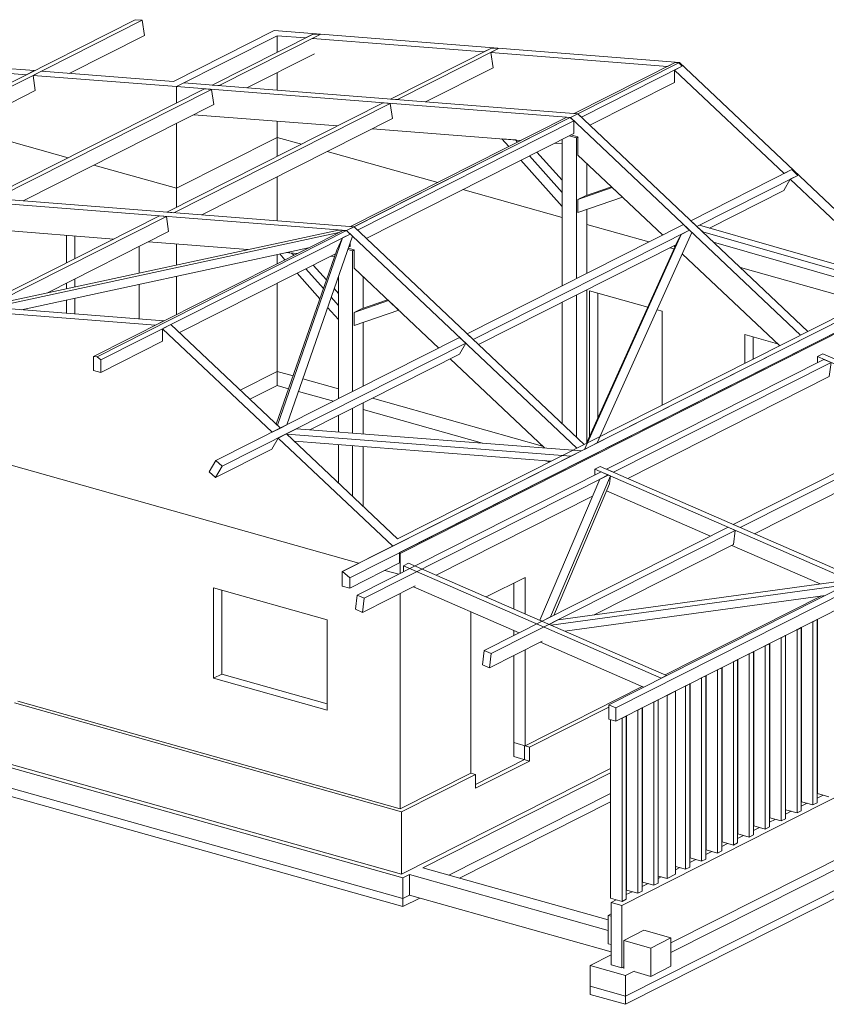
# Model space of a CAD drawing. Header units: millimetres. Extents: x -71081 to 41905, y -31219 to 13463.
# Tile 12 of 15: x -8286 to 810, y 2131 to 13233. Entities that reach past the tile are written whole.
import ezdxf

# ---------------------------------------------------------------- set-up
doc = ezdxf.new("R2010")
doc.units = ezdxf.units.MM
for name, color, linetype, lineweight in [('A-FLOR', 192, 'Continuous', 18), ('A-WALL', 113, 'Continuous', 18), ('L-SITE', 91, 'Continuous', 18), ('S-BEAM', 12, 'Continuous', 18), ('S-COLS', 52, 'Continuous', 18), ('S-FNDN', 32, 'Continuous', 18)]:
    doc.layers.add(name, color=color, linetype=linetype, lineweight=lineweight)

# ---------------------------------------------------------------- blocks, each defined once
blk = doc.blocks.new('Poteau - Bois d_oeuvre - 200x200-280362-Perspective CM')
at = {"layer": 'S-COLS', "color": 30}
for p, q in [((-56795, 11885), (-56795, 10234)), ((-56634, 11903), (-56714, 11925)), ((-56616, 11912), (-56634, 11903)), ((-56634, 11903), (-56634, 10315)), ((-56515, 11254), (-56515, 11610)), ((-56515, 10376), (-56515, 11094)), ((-56634, 10127), (-56634, 8527)), ((-56515, 8470), (-56515, 10187)), ((-56795, 10046), (-56795, 8678))]:
    blk.add_line(p, q, dxfattribs=at)
blk = doc.blocks.new('Poutre - Lamellé-collé - 10x18-292630-Perspective CM')
at = {"layer": 'S-BEAM', "color": 93}
for p, q in [((-55428, 10925), (-57867, 9692)), ((-55428, 10925), (-55359, 10859)), ((-57798, 9627), (-55359, 10859)), ((-55514, 10693), (-57737, 9569)), ((-57798, 9627), (-57867, 9692))]:
    blk.add_line(p, q, dxfattribs=at)
blk = doc.blocks.new('Poutre - Lamellé-collé - 10x18-292631-Perspective CM')
at = {"layer": 'S-BEAM', "color": 93}
for p, q in [((-54206, 11543), (-55345, 10967)), ((-55276, 10901), (-54136, 11477)), ((-54206, 11543), (-54136, 11477)), ((-54294, 11309), (-55135, 10884)), ((-55276, 10901), (-55345, 10967))]:
    blk.add_line(p, q, dxfattribs=at)
blk = doc.blocks.new('Poutre - Lamellé-collé - 10x18-292634-Perspective CM')
at = {"layer": 'S-BEAM', "color": 93}
for p, q in [((-58813, 12296), (-61253, 11063)), ((-61174, 11057), (-58734, 12289)), ((-58813, 12296), (-58734, 12289)), ((-58734, 12289), (-58709, 12118)), ((-60859, 11032), (-58709, 12118)), ((-61174, 11057), (-61253, 11063))]:
    blk.add_line(p, q, dxfattribs=at)
blk = doc.blocks.new('Poutre - Lamellé-collé - 10x18-292636-Perspective CM')
at = {"layer": 'S-BEAM', "color": 93}
for p, q in [((-59604, 13071), (-60743, 12496)), ((-60664, 12490), (-59525, 13065)), ((-59604, 13071), (-59525, 13065)), ((-60349, 12465), (-59587, 12850)), ((-60664, 12490), (-60743, 12496))]:
    blk.add_line(p, q, dxfattribs=at)
blk = doc.blocks.new('Poutre - Lamellé-collé - 10x18-292642-Perspective CM')
at = {"layer": 'S-BEAM', "color": 93}
for p, q in [((-61610, 13233), (-65279, 11379)), ((-65200, 11373), (-61531, 13227)), ((-61610, 13233), (-61531, 13227)), ((-61531, 13227), (-61506, 13056)), ((-62352, 12628), (-61506, 13056)), ((-64885, 11348), (-62736, 12435)), ((-65200, 11373), (-65279, 11379))]:
    blk.add_line(p, q, dxfattribs=at)
blk = doc.blocks.new('Gros béton - Gros béton-318223-Perspective CM')
at = {"layer": 'S-FNDN'}
for p, q in [((-70281, 6611), (-58591, 3324)), ((-58591, 3232), (-70281, 6518)), ((-53919, 5685), (-53916, 5686)), ((-54099, 5594), (-54095, 5596)), ((-53916, 5594), (-53919, 5592)), ((-56079, 2223), (-49523, 5536)), ((-49523, 5443), (-56079, 2131)), ((-54278, 5503), (-54275, 5505)), ((-54095, 5503), (-54099, 5501)), ((-54457, 5413), (-54454, 5414)), ((-54275, 5412), (-54278, 5411)), ((-54816, 5231), (-54813, 5233)), ((-54637, 5322), (-54633, 5324)), ((-54633, 5231), (-54637, 5229)), ((-54454, 5322), (-54457, 5320)), ((-54996, 5141), (-54992, 5142)), ((-54813, 5140), (-54816, 5139)), ((-55175, 5050), (-55172, 5052)), ((-54992, 5050), (-54996, 5048)), ((-55354, 4960), (-55351, 4961)), ((-55172, 4959), (-55175, 4958)), ((-55351, 4869), (-55354, 4867)), ((-55892, 4688), (-55889, 4689)), ((-56072, 4597), (-56068, 4599)), ((-55889, 4597), (-55892, 4595)), ((-58072, 3586), (-56248, 4508)), ((-56068, 4506), (-56072, 4504)), ((-56248, 4415), (-57954, 3553)), ((-58591, 3324), (-58516, 3362)), ((-58398, 3329), (-58591, 3232)), ((-58591, 3232), (-58591, 3324)), ((-56480, 2336), (-56079, 2223)), ((-56480, 2243), (-56480, 2336)), ((-56079, 2131), (-56480, 2243)), ((-56079, 2131), (-56079, 2223))]:
    blk.add_line(p, q, dxfattribs=at)
blk = doc.blocks.new('Regard drain - 500 mmx500 mm-392067-Perspective CM')
at = {"layer": 'L-SITE'}
for p, q in [((-56244, 3150), (-56277, 3133)), ((-56277, 3133), (-56277, 2814)), ((-56244, 3124), (-56277, 3133)), ((-56277, 2814), (-56244, 2804))]:
    blk.add_line(p, q, dxfattribs=at)
blk = doc.blocks.new('Regard drain - 500 mmx500 mm-V1-Perspective CM')
at = {"layer": 'L-SITE'}
for p, q in [((-56100, 2851), (-55872, 2966)), ((-55568, 2880), (-55872, 2966)), ((-56100, 2536), (-56100, 2851)), ((-56100, 2851), (-55795, 2765)), ((-55568, 2880), (-55795, 2765)), ((-55568, 2560), (-55568, 2880)), ((-55795, 2765), (-55795, 2446)), ((-55795, 2446), (-55568, 2560)), ((-55795, 2446), (-55983, 2499))]:
    blk.add_line(p, q, dxfattribs=at)
blk = doc.blocks.new('Poutre - Lamellé-collé - 10x18-405393-Perspective CM')
at = {"layer": 'S-BEAM', "color": 93}
for p, q in [((-52414, 8780), (-54865, 7541)), ((-52414, 8780), (-52335, 8745)), ((-54786, 7507), (-52335, 8745)), ((-52354, 8585), (-52366, 8579)), ((-52352, 8603), (-52354, 8585)), ((-52583, 8469), (-54626, 7437)), ((-54786, 7507), (-54865, 7541))]:
    blk.add_line(p, q, dxfattribs=at)
blk = doc.blocks.new('Poutre - Lamellé-collé - 10x18-403977-Perspective CM')
at = {"layer": 'S-BEAM', "color": 93}
for p, q in [((-54923, 7510), (-57674, 6120)), ((-57594, 6086), (-54843, 7475)), ((-54923, 7510), (-54843, 7475)), ((-54843, 7475), (-54863, 7316)), ((-54863, 7316), (-56434, 6522)), ((-57021, 6225), (-57614, 5926)), ((-57674, 6120), (-57693, 5960)), ((-57594, 6086), (-57674, 6120)), ((-57614, 5926), (-57594, 6086)), ((-57693, 5960), (-57614, 5926))]:
    blk.add_line(p, q, dxfattribs=at)
blk = doc.blocks.new('Poutre - Lamellé-collé - 10x18-404144-Perspective CM')
at = {"layer": 'S-BEAM', "color": 93}
for p, q in [((-53843, 9403), (-56294, 8165)), ((-56215, 8130), (-53763, 9369)), ((-53843, 9403), (-53763, 9369)), ((-53763, 9369), (-53783, 9209)), ((-53783, 9209), (-56055, 8060)), ((-56215, 8130), (-56294, 8165))]:
    blk.add_line(p, q, dxfattribs=at)
blk = doc.blocks.new('Poutre - Lamellé-collé - 10x18-405595-Perspective CM')
at = {"layer": 'S-BEAM', "color": 93}
for p, q in [((-56355, 8134), (-59105, 6744)), ((-56355, 8134), (-56275, 8099)), ((-59026, 6710), (-56275, 8099)), ((-56453, 7860), (-58214, 6970)), ((-58452, 6849), (-59045, 6550)), ((-59105, 6744), (-59124, 6585)), ((-59026, 6710), (-59105, 6744)), ((-59045, 6550), (-59026, 6710)), ((-59124, 6585), (-59045, 6550))]:
    blk.add_line(p, q, dxfattribs=at)

msp = doc.modelspace()

# ---------------------------------------------------------------- linework, layer by layer
at = {"layer": 'A-FLOR'}
msp.add_line((-3147.09, 4610.13), (-2593.32, 4889.93), dxfattribs=at)
at = {"layer": 'A-WALL'}
for p, q in [((-6551.49, 12536.09), (-5415.45, 13110.09)), ((-5415.45, 13110.09), (-846.71, 12751.05)), ((-5383.48, 13052.77), (-6519.52, 12478.77)), ((-5065, 13027.74), (-5383.48, 13052.77)), ((-5383.48, 12866.63), (-5383.48, 13052.77)), ((-5065, 13027.74), (-4978.75, 13071.32)), ((-4899.8, 13065.11), (-4986.05, 13021.54)), ((-3051.44, 12869.5), (-4986.05, 13021.54)), ((-4978.75, 13071.32), (-4899.8, 13065.11)), ((-3051.44, 12869.5), (-2965.19, 12913.08)), ((-2886.24, 12906.88), (-2972.49, 12863.3)), ((-2965.19, 12913.08), (-2886.24, 12906.88)), ((-9541.3, 12771.05), (-8120.18, 12659.37)), ((-980.66, 12706.77), (-2972.49, 12863.3)), ((-2972.49, 12863.3), (-2947.58, 12692.07)), ((-8214.05, 12611.94), (-9635.17, 12723.62)), ((-8214.05, 12611.94), (-8120.18, 12659.37)), ((-980.66, 12706.77), (-894.41, 12750.35)), ((-814.25, 12709.31), (-900.5, 12665.73)), ((333.78, 11499.01), (-900.5, 12665.73)), ((-900.5, 12665.73), (-900.5, 12525.58)), ((-894.41, 12750.35), (-854.33, 12747.2)), ((-846.71, 12751.05), (-854.33, 12747.2)), ((-854.33, 12747.2), (-814.25, 12709.31)), ((-846.71, 12751.05), (1873.93, 10179.34)), ((-8041.23, 12653.17), (-8135.1, 12605.74)), ((-6519.52, 12478.77), (-8135.1, 12605.74)), ((-8135.1, 12605.73), (-8110.19, 12434.51)), ((-8041.23, 12653.17), (-6551.49, 12536.09)), ((-5383.48, 12438.37), (-5383.48, 12636.73)), ((-6519.52, 12292.67), (-6519.52, 12478.77)), ((-7740.53, 11675.74), (-8942.9, 12013.77)), ((-6519.52, 11117.22), (-6519.52, 12062.76)), ((-5383.48, 11691.22), (-5383.48, 12088.58)), ((-5383.48, 11906.46), (-6519.52, 11332.46)), ((-5109.77, 11829.51), (-5383.48, 11906.46)), ((-3572.37, 11397.28), (-4817.42, 11747.32)), ((-6519.52, 11332.46), (-7448.18, 11593.55)), ((-5383.48, 10965.21), (-5383.48, 11461.31)), ((333.78, 11499.01), (420.03, 11542.59)), ((489.53, 11476.9), (403.28, 11433.32)), ((420.03, 11542.59), (489.53, 11476.9)), ((403.28, 11433.32), (331.39, 11308.98)), ((1654.21, 10250.86), (403.28, 11433.32)), ((-2168.96, 11002.73), (-3290.47, 11318.03)), ((-1192.04, 10728.08), (-1889.06, 10924.04)), ((-7757.93, 10491.51), (-7757.93, 10802.01)), ((-7664.05, 10794.64), (-7664.05, 10538.94)), ((-6940.33, 10674.69), (-6940.33, 10375.81)), ((-6519.52, 10704.69), (-6519.52, 10466.71)), ((-908.42, 10648.34), (-951.93, 10660.57)), ((-5383.48, 10482.2), (-5383.48, 10585.01)), ((1243.5, 10043.35), (-157.87, 10437.33)), ((-6519.52, 10339.61), (-6519.52, 9908.21)), ((-7757.93, 10199.19), (-7757.93, 10261.6)), ((-7664.05, 10309.03), (-7664.05, 10219.47)), ((-6940.33, 10248.71), (-6940.33, 9858.76)), ((-5383.48, 9109.16), (-5383.48, 10260.52)), ((-4079.83, 7295.63), (1780.93, 10256.84)), ((-4025.98, 7380.89), (1654.21, 10250.86)), ((1857.14, 10184.8), (-4003.63, 7223.6)), ((1873.93, 10179.34), (-3994.01, 7214.5)), ((-1859.82, 8534.54), (-1859.82, 10174.81)), ((-1859.82, 10174.81), (-1204.48, 9990.57)), ((-1765.95, 10148.42), (-1765.95, 8743.1)), ((-8652.68, 9993.33), (-6660.85, 9836.79)), ((-7757.93, 9923.01), (-7757.93, 10072.09)), ((-7664.05, 10092.37), (-7664.05, 9915.63)), ((-6754.73, 9789.36), (-8746.56, 9945.89)), ((-1099.59, 9961.08), (-1042.23, 9944.95)), ((-1042.23, 9944.95), (-1042.23, 8888.46)), ((-6754.73, 9789.36), (-6660.85, 9836.79)), ((-6580.7, 9795.76), (-6674.57, 9748.33)), ((-6580.7, 9795.76), (-5346.41, 8629.04)), ((-4460.69, 7106.3), (-13580.94, 9670.37)), ((-5440.28, 8581.61), (-6674.57, 9748.33)), ((-6674.57, 9748.33), (-6674.57, 9608.18)), ((-109.22, 9359.87), (-109.22, 9682.65)), ((-109.22, 9682.65), (260.3, 9578.76)), ((-15.34, 9656.26), (-15.34, 9407.3)), ((-5383.48, 9266.63), (-5798.88, 9056.74)), ((-5203.2, 9215.94), (-5383.48, 9266.63)), ((-5690.32, 8954.13), (-5383.48, 9109.16)), ((-5383.48, 9109.16), (-5253.06, 9072.5)), ((-4692.16, 9072.27), (-5093.34, 9185.06)), ((-5143.2, 9041.61), (-4749.13, 8930.82)), ((-2391.52, 8425.47), (-4308.79, 8964.49)), ((-4412.26, 8836.11), (-3068.55, 8458.34)), ((-5440.28, 8581.61), (-5346.41, 8629.04)), ((-5276.91, 8563.35), (-5370.79, 8515.92)), ((-5276.91, 8563.35), (-4025.98, 7380.89)), ((-5370.79, 8515.92), (-5442.68, 8391.58)), ((-4079.83, 7295.63), (-5370.79, 8515.92)), ((-2373.02, 8262.8), (-2313.59, 8246.09)), ((-4083.78, 7296.74), (-4079.83, 7295.63)), ((-3994.01, 7214.5), (-4003.63, 7223.6)), ((-4003.63, 7223.6), (-4003.63, 7107.48)), ((-3994.01, 6989.57), (-3994.01, 7214.5)), ((-4012.41, 6980.27), (-4168.53, 7024.16)), ((-15837.76, 6931.44), (-3981.18, 3598.08)), ((-3024.44, 6723.98), (-2587.71, 6944.64)), ((-2587.71, 6944.64), (-2587.71, 6533.51)), ((-6099.7, 5807.21), (-6099.7, 6826.09)), ((-6099.7, 6826.09), (-4817.21, 6465.53)), ((-6005.83, 6799.7), (-6005.83, 5854.64)), ((-2713.56, 6588.39), (-2713.56, 6881.05)), ((-3994.01, 4335.27), (-3994.01, 6764.62)), ((-1007.38, 5844.29), (756.6, 6735.56)), ((-3197.59, 4737.67), (-3197.59, 6556.29)), ((-4817.21, 6465.53), (-4817.21, 5446.65)), ((4862.14, 6459.99), (-1497.88, 3246.53)), ((-2713.56, 6289.22), (-2713.56, 6345.2)), ((-2587.71, 6127.85), (-2587.71, 5045.81)), ((-2713.56, 4923.73), (-2713.56, 6064.27)), ((706.46, 5966.56), (709.75, 5968.22)), ((-6005.83, 5854.64), (-6099.7, 5807.21)), ((-4817.21, 5446.65), (-6099.7, 5807.21)), ((-6005.83, 5854.64), (-4817.21, 5520.47)), ((347.71, 5785.29), (351, 5786.96)), ((527.08, 5875.92), (530.37, 5877.59)), ((-2587.71, 5045.81), (-1265.72, 5713.76)), ((-942.03, 2823.42), (4857.96, 5753.92)), ((168.33, 5694.66), (171.62, 5696.33)), ((-11.04, 5604.03), (-7.75, 5605.7)), ((-3981.18, 4302.04), (-8345.67, 5529.07)), ((-8308, 5548.1), (-3994.01, 4335.27)), ((-1644.5, 5482.66), (-2537.21, 5031.61)), ((-190.42, 5513.4), (-187.12, 5515.06)), ((-549.17, 5332.14), (-545.87, 5333.8)), ((-369.79, 5422.77), (-366.5, 5424.43)), ((-728.54, 5241.51), (-725.25, 5243.17)), ((-2537.21, 5031.61), (-2713.56, 5081.19)), ((-2593.32, 5047.39), (-2593.32, 4889.93)), ((-2537.21, 5031.61), (-2537.21, 4874.15)), ((-2537.21, 4874.15), (-2713.56, 4923.73)), ((-1266.66, 4969.62), (-1263.37, 4971.28)), ((-3981.18, 3598.08), (-1622.12, 4790.02)), ((-2537.21, 4874.15), (-3147.09, 4566.01)), ((-1446.04, 4878.99), (-1442.75, 4880.65)), ((-3994.01, 4335.27), (-3197.59, 4737.67)), ((-3147.09, 4723.47), (-3981.18, 4302.04)), ((-3197.59, 4737.67), (-3147.09, 4723.47)), ((-3147.09, 4566.01), (-3147.09, 4723.47)), ((706.46, 4454.84), (772.65, 4488.29)), ((527.08, 4364.21), (593.27, 4397.66)), ((-3981.18, 3598.08), (-3981.18, 4302.04)), ((347.71, 4273.58), (413.9, 4307.03)), ((-11.04, 4092.32), (55.15, 4125.77)), ((168.33, 4182.95), (234.52, 4216.4)), ((-190.42, 4001.69), (-124.22, 4035.13)), ((-369.79, 3911.06), (-303.6, 3944.5)), ((-549.17, 3820.43), (-482.97, 3853.87)), ((-889.98, 3648.23), (-841.72, 3672.61)), ((-728.54, 3729.8), (-662.35, 3763.24)), ((-1087.29, 3548.54), (-1050.99, 3566.88)), ((-1266.66, 3457.91), (-1200.47, 3491.35)), ((-1446.04, 3367.28), (-1379.85, 3400.72)), ((-1618.11, 3280.33), (-1559.22, 3310.09)), ((-1618.11, 2576.38), (-1618.11, 3280.33)), ((-1497.88, 3246.53), (-1618.11, 3280.33)), ((-1497.88, 3246.53), (-1497.88, 2542.58)), ((-1497.88, 2542.58), (-1618.11, 2576.38)), ((-1497.88, 2542.58), (-1473.83, 2554.73))]:
    msp.add_line(p, q, dxfattribs=at)
at = {"layer": 'S-BEAM', "color": 93}
for p, q in [((-894.41, 12750.35), (-2032.84, 12175.14)), ((-854.54, 12747.21), (-1992.97, 12172.01)), ((-1992.7, 12171.93), (-854.27, 12747.14)), ((-814.25, 12709.31), (-1952.68, 12134.11)), ((-854.54, 12747.21), (-894.41, 12750.35)), ((-854.27, 12747.14), (-854.54, 12747.21)), ((-854.27, 12747.14), (-814.25, 12709.31)), ((-900.5, 12525.58), (-1856.21, 12042.7)), ((-2117.3, 12132.47), (-4556.19, 10900.2)), ((-2077.43, 12129.34), (-4516.33, 10897.06)), ((-4516.05, 10896.98), (-2077.15, 12129.26)), ((-2077.43, 12129.34), (-2117.3, 12132.47)), ((-2077.15, 12129.26), (-2077.43, 12129.34)), ((-2077.15, 12129.26), (-2037.14, 12091.44)), ((-1992.97, 12172.01), (-2032.84, 12175.14)), ((-1992.7, 12171.93), (-1992.97, 12172.01)), ((-1952.68, 12134.11), (-1992.7, 12171.93)), ((-2037.14, 12091.44), (-4476.04, 10859.16)), ((-2037.14, 11951.28), (-2037.14, 12091.44)), ((-2037.14, 11951.28), (-4379.41, 10767.83)), ((-6710.81, 11020.57), (-9630.54, 9545.35)), ((-9547.59, 9541.16), (-6631.86, 11014.37)), ((-6710.81, 11020.57), (-6631.86, 11014.37)), ((-6631.86, 11014.37), (-6606.95, 10843.14)), ((-4516.33, 10897.06), (-4556.19, 10900.2)), ((-4516.05, 10896.98), (-4516.33, 10897.06)), ((-4476.04, 10859.16), (-4516.05, 10896.98)), ((-783.16, 10906.97), (-783.29, 10906.69)), ((-783.29, 10906.69), (-733.04, 10859.19)), ((-706.48, 10834.49), (-783.16, 10906.97)), ((-620.47, 10916.06), (-649.05, 10901.62)), ((-649.05, 10901.62), (-583.4, 10839.56)), ((-620.47, 10916.06), (1635.48, 10268.57)), ((-8609.17, 10015.31), (-4690.26, 10861.86)), ((-4688.81, 10833.19), (-8597.02, 9988.95)), ((-7973.68, 10152.59), (-6606.95, 10843.14)), ((-4640.14, 10857.78), (-7455.01, 9435.54)), ((-4600.28, 10854.64), (-7413.13, 9433.43)), ((-7412.84, 9433.35), (-4600, 10854.57)), ((-4559.99, 10816.74), (-7370.8, 9396.55)), ((-4645.94, 10773.31), (-5380.18, 8660.96)), ((-4534.45, 10792.96), (-5273.87, 8665.69)), ((-4645.94, 10773.31), (-4710.31, 10633.96)), ((-4622.43, 10856.53), (-4690.26, 10861.86)), ((-4688.81, 10833.19), (-4640.14, 10857.78)), ((-4559.99, 10816.74), (-4645.94, 10773.31)), ((-4600.28, 10854.64), (-4640.14, 10857.78)), ((-4640.14, 10857.78), (-4622.24, 10856.37)), ((-4622.43, 10856.53), (-4622.24, 10856.37)), ((-4600, 10854.57), (-4600.28, 10854.64)), ((-4600, 10854.57), (-4559.99, 10816.74)), ((-4578, 10833.77), (-4577.23, 10833.39)), ((-4578, 10833.77), (-4559.99, 10816.74)), ((-4534.45, 10792.96), (-4577.23, 10833.39)), ((-1916.66, 8388.59), (-825.76, 10812.34)), ((-1775.18, 8460.07), (-706.48, 10834.49)), ((-825.76, 10812.34), (-865.7, 10743.26)), ((-733.04, 10859.19), (-825.76, 10812.34)), ((1659.93, 10195.7), (-583.4, 10839.56)), ((-8263.98, 9962.78), (-5028.03, 10661.8)), ((-4559.99, 10676.59), (-4578.08, 10667.45)), ((-4559.99, 10676.59), (-4559.99, 10719.49)), ((-865.7, 10743.26), (-1894.3, 8457.95)), ((1485, 10165.37), (-461.04, 10723.9)), ((-4724.36, 10593.54), (-6484.07, 9704.43)), ((-5392.17, 8672.29), (-4710.31, 10633.96)), ((-4644.81, 7010.17), (1780.68, 10256.71)), ((1856.88, 10184.67), (-4564.75, 6940.08)), ((-6674.57, 9608.18), (-7370.8, 9256.4)), ((-6074.08, 8261.38), (-3325.49, 9650.13)), ((-3255.99, 9584.44), (-6001.07, 8197.46)), ((-3255.99, 9584.44), (-3327.89, 9460.1)), ((-3325.49, 9650.13), (-3255.99, 9584.44)), ((-5013.26, 8608.55), (-3327.89, 9460.1)), ((-7455.01, 9435.54), (-7455.01, 9276.89)), ((-7413.13, 9433.43), (-7455.01, 9435.54)), ((-7412.84, 9433.35), (-7413.13, 9433.43)), ((-7370.8, 9396.55), (-7412.84, 9433.35)), ((-7370.8, 9256.4), (-7370.8, 9396.55)), ((-7455.01, 9276.89), (-7370.8, 9256.4)), ((-5380.18, 8660.96), (-5346.41, 8629.04)), ((-5346.41, 8629.04), (-5273.87, 8665.69)), ((-1644.5, 5507.97), (4774.42, 8751.19)), ((4854.57, 8716.23), (-1564.35, 5473.01)), ((-5164.36, 8620.22), (-5276.91, 8563.35)), ((-5272.2, 8558.89), (-5276.91, 8563.35)), ((-5272.2, 8558.89), (-2069.23, 8311.5)), ((-5164.36, 8620.22), (-1949.65, 8371.92)), ((-1564.35, 5324.81), (4854.57, 8568.03)), ((-5189.06, 8480.3), (-2292.78, 8256.61)), ((-1916.66, 8388.59), (-1775.18, 8460.07)), ((-6076.6, 8071.28), (-5442.68, 8391.58)), ((-2069.23, 8311.5), (-1949.65, 8371.92)), ((-6149.61, 8135.2), (-6074.08, 8261.38)), ((-6074.08, 8261.38), (-6001.07, 8197.46)), ((-6076.6, 8071.28), (-6149.61, 8135.2)), ((-6001.07, 8197.46), (-6076.6, 8071.28)), ((-1713.12, 8127.75), (-1713.31, 8127.31)), ((-1713.31, 8127.31), (-1649.38, 8099.43)), ((-1624.34, 8089.03), (-1713.12, 8127.75)), ((-1745.8, 8050.72), (-2420.25, 6460.47)), ((-2298.79, 6498.78), (-1624.34, 8089.03)), ((-2264.41, 6516.15), (-1634.99, 8000.22)), ((-1649.38, 8099.43), (-1745.8, 8050.72)), ((-1634.99, 8000.22), (-1624.34, 8089.03)), ((-4083.78, 7296.74), (-4648.96, 7011.18)), ((-4003.63, 7107.48), (-4564.75, 6823.96)), ((-4644.81, 7010.17), (-4648.96, 7011.18)), ((-4648.96, 7011.18), (-4648.96, 6844.45)), ((-4564.75, 6940.08), (-4644.81, 7010.17)), ((-4564.75, 6823.96), (-4564.75, 6940.08)), ((1065.65, 6915.86), (-2215.66, 6466)), ((-4648.96, 6844.45), (-4564.75, 6823.96)), ((-2292.71, 6404.85), (1032.98, 6860.8)), ((795.73, 6740.92), (-2140.33, 6338.4)), ((-2420.25, 6460.47), (-2395.75, 6449.79)), ((-2395.75, 6449.79), (-2298.79, 6498.78)), ((-2215.66, 6466), (-2316.31, 6415.14)), ((-2316.31, 6415.14), (-2292.71, 6404.85)), ((-1644.5, 5347.35), (-1644.5, 5507.97)), ((-1564.35, 5473.01), (-1644.5, 5507.97)), ((-1564.35, 5473.01), (-1564.35, 5324.81)), ((-1564.35, 5324.81), (-1644.5, 5347.35))]:
    msp.add_line(p, q, dxfattribs=at)
at = {"layer": 'S-BEAM', "color": 242}
for p, q in [((-6435.81, 12521.07), (-6519.52, 12478.77)), ((-6519.52, 12292.67), (-6519.52, 12478.77)), ((-6519.52, 12478.77), (-2076.62, 12129.62)), ((-1992.91, 12171.92), (-6435.81, 12521.07)), ((-6322.39, 12162.36), (-4702.89, 12035.09)), ((-2076.62, 12129.62), (-1992.91, 12171.92)), ((-1992.91, 12171.92), (-2076.62, 12129.62)), ((-2076.62, 12128.76), (-2076.62, 12129.62)), ((-2076.62, 12129.62), (518.18, 9676.87)), ((-2076.62, 12129.62), (-2076.62, 12128.76)), ((601.88, 9719.16), (-1992.91, 12171.92)), ((-4309.11, 12004.14), (-2632.11, 11872.36)), ((-2070.82, 11934.27), (-1990.71, 11911.75)), ((-1990.71, 11911.75), (-1990.71, 11706.55)), ((-2252.41, 11842.52), (-2168.96, 11835.96)), ((-1990.71, 11706.55), (-1037.94, 10805.94)), ((-9237.02, 11219.17), (-4600.15, 10854.78)), ((-4516.45, 10897.07), (-9153.31, 11261.47)), ((-4600.15, 10854.78), (-4516.45, 10897.07)), ((-4516.11, 10897.04), (-4599.82, 10854.74)), ((-1921.32, 8444.29), (-4516.05, 10896.98)), ((-7226.09, 10760.22), (-8598.45, 10868.07)), ((-4599.81, 10854.74), (-2005.03, 8402)), ((-5711.71, 10641.21), (-6832.31, 10729.27)), ((-907.76, 10682.89), (-897.32, 10673.01)), ((-5155.31, 10597.48), (-5280.28, 10607.3)), ((-4734.48, 10564.41), (-4775.61, 10567.64)), ((-4582.05, 10656.03), (-4513.91, 10636.87)), ((-4513.91, 10636.87), (-4513.91, 10431.67)), ((-814.43, 10594.66), (282.49, 9557.79)), ((-4513.91, 10431.67), (-3561.14, 9531.06)), ((518.18, 9676.87), (601.88, 9719.16)), ((769.58, 9465.31), (709.79, 9435.1)), ((769.58, 9465.31), (3677.64, 8197.04)), ((-3430.97, 9408.01), (-2369.15, 8404.32)), ((3617.85, 8166.82), (709.79, 9435.1)), ((709.79, 9435.1), (709.79, 9366.21)), ((-2005.03, 8402), (-1921.32, 8444.29)), ((-1741.66, 8196.48), (-1801.45, 8166.27)), ((1106.6, 6897.99), (-1801.45, 8166.27)), ((-1801.45, 8166.27), (-1801.45, 8097.38)), ((-1741.66, 8196.48), (1166.4, 6928.21)), ((-1668.44, 7921.35), (-495.62, 7409.85)), ((-256.66, 7305.64), (739.58, 6871.15)), ((-3900.14, 7105.89), (-3959.93, 7075.68)), ((-3900.14, 7105.89), (-992.08, 5837.62)), ((-1051.87, 5807.41), (-3959.93, 7075.68)), ((-3959.93, 7075.68), (-3959.93, 7006.79)), ((-3846.34, 6839.23), (-2654.09, 6319.26)), ((-2415.13, 6215.05), (-1250.42, 5707.09)), ((-1051.87, 5807.41), (-992.08, 5837.62))]:
    msp.add_line(p, q, dxfattribs=at)
at = {"layer": 'S-BEAM'}
for p, q in [((-3740.67, 3669.17), (-1650.78, 3081.62)), ((-3890.15, 3593.65), (-3890.15, 3362.08)), ((-1650.78, 2964.07), (-3890.15, 3593.65)), ((-3890.15, 3362.08), (-1618.11, 2723.33))]:
    msp.add_line(p, q, dxfattribs=at)
at = {"layer": 'S-COLS', "color": 203}
for p, q in [((-2771.61, 11801.87), (-2849.67, 11889.45)), ((-2695.97, 11877.37), (-2849.67, 11889.45)), ((-2673.06, 11851.67), (-2695.97, 11877.37)), ((-2168.96, 11286.06), (-2536.83, 11698.81)), ((-2453.12, 11741.11), (-2168.96, 11422.27)), ((-2168.96, 11125.68), (-2635.38, 11649.02)), ((-1603.39, 11340.44), (-1990.71, 11205.92)), ((-1907, 11248.21), (-1613.62, 11350.11)), ((-1489.19, 11232.49), (-1603.39, 11340.44)), ((-1907, 11248.21), (-1990.71, 11205.92)), ((-1489.19, 11232.49), (-1990.71, 11058.3)), ((-1990.71, 11205.92), (-1990.71, 11058.3)), ((-5294.82, 10527), (-5352.49, 10591.71)), ((-5219.18, 10602.5), (-5280.28, 10607.3)), ((-5196.26, 10576.79), (-5219.18, 10602.5)), ((-4976.32, 10466.23), (-4826.89, 10298.57)), ((-4901.06, 10085.2), (-5158.58, 10374.14)), ((-4860.95, 10200.57), (-5060.03, 10423.94)), ((-4740.13, 10201.23), (-4692.16, 10147.4)), ((-4692.16, 10011.18), (-4774.19, 10103.23)), ((-4126.6, 10065.57), (-4513.91, 9931.04)), ((-4430.2, 9973.34), (-4136.82, 10075.23)), ((-4012.4, 9957.62), (-4126.6, 10065.57)), ((-4692.16, 9850.81), (-4814.3, 9987.85)), ((-4430.2, 9973.34), (-4513.91, 9931.04)), ((-4012.4, 9957.62), (-4513.91, 9783.43)), ((-4513.91, 9931.04), (-4513.91, 9783.43))]:
    msp.add_line(p, q, dxfattribs=at)
at = {"layer": 'S-COLS', "color": 30}
for p, q in [((-4531.85, 10627.81), (-4586.51, 10643.18)), ((-4513.91, 10636.87), (-4531.85, 10627.81)), ((-4531.85, 10627.81), (-4531.85, 9040.61)), ((-4692.16, 10339.25), (-4692.16, 8959.61)), ((-4412.26, 9979.57), (-4412.26, 10335.59)), ((-4412.26, 9101.03), (-4412.26, 9818.73)), ((-4412.26, 8562.13), (-4412.26, 8912.2)), ((-4531.85, 8851.78), (-4531.85, 8571.36)), ((-4692.16, 8770.78), (-4692.16, 8583.74)), ((-4692.16, 8441.92), (-4692.16, 8010.6)), ((-4531.85, 8429.54), (-4531.85, 7859.06)), ((-4412.26, 7746.03), (-4412.26, 8420.31)), ((-893.98, 5663.52), (-889.98, 5662.39)), ((-985.64, 5614.06), (-989.43, 5615.12)), ((-889.98, 5662.39), (-985.64, 5614.06)), ((-985.64, 5614.06), (-985.64, 3548.5)), ((-889.98, 3596.84), (-889.98, 5662.39)), ((-985.64, 3548.5), (-1087.29, 3577.08)), ((-889.98, 3596.84), (-985.64, 3548.5))]:
    msp.add_line(p, q, dxfattribs=at)
at = {"layer": 'S-COLS'}
for p, q in [((658.62, 6444.84), (654.62, 6445.96)), ((706.46, 6469.01), (658.62, 6444.84)), ((658.62, 6444.84), (658.62, 4379.29)), ((702.45, 6470.13), (706.46, 6469.01)), ((706.46, 4403.45), (706.46, 6469.01)), ((709.75, 6473.82), (709.75, 4505.97)), ((479.25, 6354.21), (475.24, 6355.33)), ((527.08, 6378.38), (479.25, 6354.21)), ((479.25, 6354.21), (479.25, 4288.65)), ((523.07, 6379.5), (527.08, 6378.38)), ((527.08, 4312.82), (527.08, 6378.38)), ((530.37, 6383.19), (530.37, 4415.34)), ((299.87, 6263.58), (295.87, 6264.7)), ((347.71, 6287.74), (299.87, 6263.58)), ((299.87, 6263.58), (299.87, 4198.02)), ((343.7, 6288.87), (347.71, 6287.74)), ((347.71, 4222.19), (347.71, 6287.74)), ((351, 6292.56), (351, 4324.71)), ((-15.05, 6107.61), (-11.04, 6106.48)), ((-7.75, 6111.3), (-7.75, 4143.45)), ((120.5, 6172.95), (116.49, 6174.07)), ((168.33, 6197.11), (120.5, 6172.95)), ((120.5, 6172.95), (120.5, 4107.39)), ((164.32, 6198.24), (168.33, 6197.11)), ((168.33, 4131.56), (168.33, 6197.11)), ((171.62, 6201.93), (171.62, 4234.08)), ((-190.42, 6015.85), (-238.25, 5991.68)), ((-194.42, 6016.98), (-190.42, 6015.85)), ((-190.42, 3950.3), (-190.42, 6015.85)), ((-187.12, 6020.67), (-187.12, 4052.82)), ((-58.87, 6082.31), (-62.88, 6083.44)), ((-11.04, 6106.48), (-58.87, 6082.31)), ((-58.87, 6082.31), (-58.87, 4016.76)), ((-11.04, 4040.93), (-11.04, 6106.48)), ((-417.62, 5901.05), (-421.63, 5902.18)), ((-369.79, 5925.22), (-417.62, 5901.05)), ((-417.62, 5901.05), (-417.62, 3835.5)), ((-373.8, 5926.35), (-369.79, 5925.22)), ((-369.79, 3859.67), (-369.79, 5925.22)), ((-366.5, 5930.04), (-366.5, 3962.19)), ((-238.25, 5991.68), (-242.26, 5992.81)), ((-238.25, 5991.68), (-238.25, 3926.13)), ((-597, 5810.42), (-601.01, 5811.55)), ((-549.17, 5834.59), (-597, 5810.42)), ((-597, 5810.42), (-597, 3744.87)), ((-553.17, 5835.72), (-549.17, 5834.59)), ((-549.17, 3769.04), (-549.17, 5834.59)), ((-545.87, 5839.41), (-545.87, 3871.56)), ((-776.37, 5719.79), (-780.38, 5720.92)), ((-728.54, 5743.96), (-776.37, 5719.79)), ((-776.37, 5719.79), (-776.37, 3654.24)), ((-732.55, 5745.09), (-728.54, 5743.96)), ((-728.54, 3678.41), (-728.54, 5743.96)), ((-725.25, 5748.78), (-725.25, 3780.93)), ((-1087.29, 5562.7), (-1135.12, 5538.53)), ((-1091.3, 5563.83), (-1087.29, 5562.7)), ((-1087.29, 3497.15), (-1087.29, 5562.7)), ((-1314.5, 5447.9), (-1318.5, 5449.03)), ((-1266.66, 5472.07), (-1314.5, 5447.9)), ((-1314.5, 5447.9), (-1314.5, 3382.35)), ((-1270.67, 5473.19), (-1266.66, 5472.07)), ((-1266.66, 3406.52), (-1266.66, 5472.07)), ((-1263.37, 5476.88), (-1263.37, 3509.03)), ((-1135.12, 5538.53), (-1139.13, 5539.66)), ((-1135.12, 5538.53), (-1135.12, 3472.98)), ((-1622.12, 5341.05), (-1622.12, 3327.77)), ((-1493.87, 5357.27), (-1497.88, 5358.4)), ((-1446.04, 5381.44), (-1493.87, 5357.27)), ((-1493.87, 5357.27), (-1493.87, 3291.72)), ((-1450.05, 5382.56), (-1446.04, 5381.44)), ((-1446.04, 3315.88), (-1446.04, 5381.44)), ((-1442.75, 5386.25), (-1442.75, 3418.4)), ((838, 4469.92), (709.75, 4505.97)), ((658.62, 4379.29), (530.37, 4415.34)), ((706.46, 4403.45), (658.62, 4379.29)), ((299.87, 4198.02), (171.62, 4234.08)), ((347.71, 4222.19), (299.87, 4198.02)), ((479.25, 4288.65), (351, 4324.71)), ((527.08, 4312.82), (479.25, 4288.65)), ((120.5, 4107.39), (-7.75, 4143.45)), ((168.33, 4131.56), (120.5, 4107.39)), ((-58.87, 4016.76), (-187.12, 4052.82)), ((-11.04, 4040.93), (-58.87, 4016.76)), ((-238.25, 3926.13), (-366.5, 3962.19)), ((-190.42, 3950.3), (-238.25, 3926.13)), ((-597, 3744.87), (-725.25, 3780.93)), ((-417.62, 3835.5), (-545.87, 3871.56)), ((-369.79, 3859.67), (-417.62, 3835.5)), ((-776.37, 3654.24), (-889.98, 3686.18)), ((-728.54, 3678.41), (-776.37, 3654.24)), ((-549.17, 3769.04), (-597, 3744.87)), ((-1135.12, 3472.98), (-1263.37, 3509.03)), ((-1087.29, 3497.15), (-1135.12, 3472.98)), ((-1314.5, 3382.35), (-1442.75, 3418.4)), ((-1266.66, 3406.52), (-1314.5, 3382.35)), ((-1493.87, 3291.72), (-1622.12, 3327.77)), ((-1446.04, 3315.88), (-1493.87, 3291.72))]:
    msp.add_line(p, q, dxfattribs=at)
at = {"layer": 'S-FNDN'}
for p, q in [((-15655.63, 6842.62), (-3964.89, 3555.89)), ((-3964.89, 3324.32), (-15655.63, 6611.06)), ((706.46, 5916.13), (709.75, 5917.79)), ((527.08, 5825.5), (530.37, 5827.16)), ((-942.03, 2713.11), (4995.24, 5712.98)), ((347.71, 5734.87), (351, 5736.53)), ((709.75, 5686.23), (706.46, 5684.56)), ((-11.04, 5553.6), (-7.75, 5555.27)), ((168.33, 5644.24), (171.62, 5645.9)), ((530.37, 5595.6), (527.08, 5593.93)), ((-1453.27, 2223.24), (5102.87, 5535.79)), ((-190.42, 5462.97), (-187.12, 5464.64)), ((351, 5504.97), (347.71, 5503.3)), ((-369.79, 5372.34), (-366.5, 5374.01)), ((171.62, 5414.33), (168.33, 5412.67)), ((-549.17, 5281.71), (-545.87, 5283.38)), ((-187.12, 5233.07), (-190.42, 5231.41)), ((-7.75, 5323.7), (-11.04, 5322.04)), ((-728.54, 5191.08), (-725.25, 5192.74)), ((-366.5, 5142.44), (-369.79, 5140.78)), ((-545.87, 5051.81), (-549.17, 5050.15)), ((-1266.66, 4919.19), (-1263.37, 4920.85)), ((-725.25, 4961.18), (-728.54, 4959.52)), ((-1446.04, 4828.56), (-1442.75, 4830.22)), ((-3740.67, 3669.17), (-1622.12, 4739.59)), ((-1263.37, 4689.29), (-1266.66, 4687.63)), ((-1442.75, 4598.66), (-1446.04, 4596.99)), ((-1622.12, 4508.03), (-3446.21, 3586.39)), ((-3964.89, 3555.89), (-3890.15, 3593.65)), ((-3964.89, 3555.89), (-3964.89, 3324.32)), ((-3890.15, 3362.08), (-3964.89, 3324.32)), ((-1618.11, 2686.69), (-1854.05, 2567.48)), ((-1453.27, 2454.8), (-1854.05, 2567.48)), ((-1854.05, 2567.48), (-1854.05, 2335.91)), ((-1453.27, 2454.8), (-1357.61, 2503.14)), ((-1453.27, 2223.24), (-1453.27, 2454.8)), ((-1854.05, 2335.91), (-1453.27, 2223.24))]:
    msp.add_line(p, q, dxfattribs=at)

# ---------------------------------------------------------------- block references
at = {"layer": 'L-SITE'}
for name in ['Regard drain - 500 mmx500 mm-392067-Perspective CM', 'Regard drain - 500 mmx500 mm-V1-Perspective CM']:
    msp.add_blockref(name, (54625.74, 0), dxfattribs=at)
at = {"layer": 'S-BEAM', "color": 93}
for name, p in [('Poutre - Lamellé-collé - 10x18-292642-Perspective CM', (54625.74, 0)), ('Poutre - Lamellé-collé - 10x18-292636-Perspective CM', (54625.74, 0)), ('Poutre - Lamellé-collé - 10x18-292636-Perspective CM', (56638.8, -158.2)), ('Poutre - Lamellé-collé - 10x18-292634-Perspective CM', (52612.46, 158.22)), ('Poutre - Lamellé-collé - 10x18-292634-Perspective CM', (54625.74, 0)), ('Poutre - Lamellé-collé - 10x18-292631-Perspective CM', (54625.74, 0)), ('Poutre - Lamellé-collé - 10x18-292630-Perspective CM', (54625.74, 0)), ('Poutre - Lamellé-collé - 10x18-404144-Perspective CM', (54625.74, 0)), ('Poutre - Lamellé-collé - 10x18-405393-Perspective CM', (54625.74, 0)), ('Poutre - Lamellé-collé - 10x18-405595-Perspective CM', (54625.74, 0)), ('Poutre - Lamellé-collé - 10x18-403977-Perspective CM', (54625.74, 0))]:
    msp.add_blockref(name, p, dxfattribs=at)
at = {"layer": 'S-COLS', "color": 30}
msp.add_blockref('Poteau - Bois d_oeuvre - 200x200-280362-Perspective CM', (54625.74, 0), dxfattribs=at)
at = {"layer": 'S-FNDN'}
msp.add_blockref('Gros béton - Gros béton-318223-Perspective CM', (54625.74, 0), dxfattribs=at)

doc.saveas('drawing.dxf')
